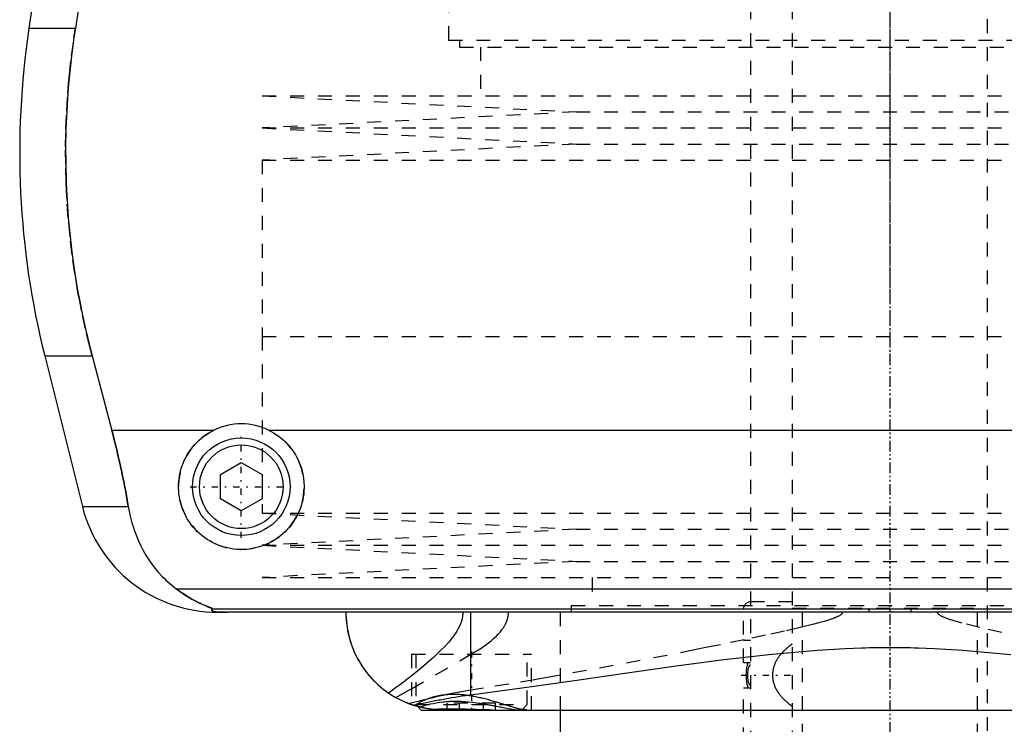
# Model space of a CAD drawing. Extents: x -90 to 90, y -137 to 442.
# Tile 2 of 9: x -62 to 8, y -68 to -18. Entities that reach past the tile are written whole.
import ezdxf

# ---------------------------------------------------------------- set-up
doc = ezdxf.new("R2010")
doc.units = 0
doc.linetypes.add('CENTER', pattern=[1.5, 0.45, -0.5, 0.05, -0.5])
doc.linetypes.add('DASHED', pattern=[2, 1, -1])
for name, color, linetype in [('AM_0', 7, 'CONTINUOUS'), ('AM_3', 7, 'DASHED'), ('AM_7', 7, 'CENTER')]:
    doc.layers.add(name, color=color, linetype=linetype)

msp = doc.modelspace()

# ---------------------------------------------------------------- linework, layer by layer
at = {"layer": 'AM_0', "color": 7, "linetype": 'CONTINUOUS'}
for p, q in [((-60.021, -6.813), (-61.724, -18.159)), ((-57.58, -13.032), (-58.394, -18.159)), ((-61.724, -18.159), (-58.394, -18.159)), ((-60.596, -41.616), (-57.893, -52.426)), ((-60.596, -41.616), (-57.2, -41.616)), ((-57.2, -41.616), (-55.781, -46.968)), ((-48.498, -46.968), (-55.781, -46.968)), ((44.502, -46.968), (-44.502, -46.968)), ((-48, -50.134), (-46.5, -49.268)), ((-46.5, -49.268), (-45, -50.134)), ((-48, -51.866), (-48, -50.134)), ((-45, -50.134), (-45, -51.866)), ((-46.5, -52.732), (-48, -51.866)), ((-45, -51.866), (-46.5, -52.732)), ((-57.893, -52.426), (-54.602, -52.426)), ((-51.173, -58.307), (51.173, -58.307)), ((-48.569, -59.746), (48.569, -59.746)), ((48.192, -60), (-48.192, -60)), ((-30.043, -65.905), (-30.043, -60)), ((-33.848, -66.752), (-33.6, -67)), ((-33.6, -67), (33.6, -67)), ((-23.65, -67), (-23.65, -69))]:
    msp.add_line(p, q, dxfattribs=at)
for points in [[(-58.394, -18.159, 0), (-58.495, -18.825, 0), (-58.674, -20.156, 0), (-58.821, -21.482, 0), (-58.882, -22.142, 0), (-58.935, -22.799, 0), (-59.018, -24.102, 0), (-59.071, -25.384, 0), (-59.094, -26.642, 0), (-59.089, -27.883, 0), (-59.057, -29.149, 0), (-59.03, -29.791, 0), (-58.995, -30.438, 0), (-58.902, -31.746, 0), (-58.777, -33.067, 0), (-58.62, -34.395, 0), (-58.431, -35.726, 0), (-58.21, -37.055, 0), (-58.088, -37.717, 0), (-57.958, -38.376, 0), (-57.676, -39.685, 0), (-57.366, -40.978, 0), (-57.2, -41.616, 0)], [(-55.781, -46.968, 0), (-55.741, -47.12, 0), (-55.662, -47.424, 0), (-55.585, -47.726, 0), (-55.547, -47.877, 0), (-55.51, -48.027, 0), (-55.436, -48.327, 0), (-55.365, -48.626, 0), (-55.296, -48.924, 0), (-55.227, -49.223, 0), (-55.161, -49.525, 0), (-55.128, -49.676, 0), (-55.095, -49.827, 0), (-55.031, -50.131, 0), (-54.968, -50.435, 0), (-54.907, -50.741, 0), (-54.848, -51.047, 0), (-54.79, -51.353, 0), (-54.762, -51.506, 0), (-54.735, -51.66, 0), (-54.68, -51.966, 0), (-54.628, -52.273, 0), (-54.602, -52.426, 0)], [(-44.502, -46.968, 0), (-44.399, -47.021, 0), (-44.198, -47.134, 0), (-44.003, -47.256, 0), (-43.909, -47.321, 0), (-43.817, -47.387, 0), (-43.639, -47.526, 0), (-43.471, -47.672, 0), (-43.312, -47.824, 0), (-43.16, -47.984, 0), (-43.015, -48.153, 0), (-42.945, -48.241, 0), (-42.877, -48.331, 0), (-42.747, -48.518, 0), (-42.625, -48.712, 0), (-42.514, -48.912, 0), (-42.412, -49.119, 0), (-42.321, -49.33, 0), (-42.28, -49.438, 0), (-42.241, -49.546, 0), (-42.173, -49.765, 0), (-42.116, -49.985, 0), (-42.092, -50.096, 0), (-42.07, -50.207, 0), (-42.036, -50.428, 0), (-42.014, -50.648, 0), (-42.007, -50.758, 0), (-42.002, -50.866, 0), (-42.001, -51.081, 0), (-42.01, -51.297, 0), (-42.029, -51.514, 0), (-42.06, -51.733, 0), (-42.101, -51.95, 0), (-42.126, -52.059, 0), (-42.154, -52.167, 0), (-42.217, -52.381, 0), (-42.291, -52.592, 0), (-42.375, -52.799, 0), (-42.469, -53.001, 0), (-42.573, -53.198, 0), (-42.629, -53.294, 0), (-42.686, -53.389, 0), (-42.808, -53.573, 0), (-42.938, -53.749, 0), (-43.074, -53.918, 0), (-43.217, -54.078, 0), (-43.366, -54.229, 0), (-43.443, -54.302, 0), (-43.522, -54.374, 0), (-43.688, -54.513, 0), (-43.863, -54.646, 0), (-44.046, -54.772, 0), (-44.237, -54.889, 0), (-44.435, -54.998, 0), (-44.536, -55.049, 0), (-44.639, -55.097, 0), (-44.849, -55.186, 0), (-45.063, -55.264, 0), (-45.281, -55.332, 0), (-45.502, -55.388, 0), (-45.724, -55.433, 0), (-45.835, -55.451, 0), (-45.947, -55.466, 0), (-46.17, -55.488, 0), (-46.39, -55.499, 0), (-46.5, -55.5, 0), (-46.61, -55.499, 0), (-46.83, -55.488, 0), (-47.053, -55.466, 0), (-47.165, -55.451, 0), (-47.276, -55.433, 0), (-47.498, -55.388, 0), (-47.719, -55.332, 0), (-47.937, -55.264, 0), (-48.151, -55.186, 0), (-48.361, -55.097, 0), (-48.464, -55.049, 0), (-48.565, -54.998, 0), (-48.763, -54.889, 0), (-48.954, -54.772, 0), (-49.137, -54.646, 0), (-49.312, -54.513, 0), (-49.478, -54.374, 0), (-49.557, -54.302, 0), (-49.634, -54.229, 0), (-49.783, -54.078, 0), (-49.926, -53.918, 0), (-50.062, -53.749, 0), (-50.192, -53.573, 0), (-50.314, -53.389, 0), (-50.371, -53.294, 0), (-50.427, -53.198, 0), (-50.531, -53.001, 0), (-50.625, -52.799, 0), (-50.709, -52.592, 0), (-50.783, -52.381, 0), (-50.846, -52.167, 0), (-50.874, -52.059, 0), (-50.899, -51.95, 0), (-50.94, -51.733, 0), (-50.971, -51.514, 0), (-50.99, -51.297, 0), (-50.999, -51.081, 0), (-50.998, -50.866, 0), (-50.993, -50.758, 0), (-50.986, -50.648, 0), (-50.964, -50.428, 0), (-50.93, -50.207, 0), (-50.908, -50.096, 0), (-50.884, -49.985, 0), (-50.827, -49.765, 0), (-50.759, -49.546, 0), (-50.72, -49.438, 0), (-50.679, -49.33, 0), (-50.588, -49.119, 0), (-50.486, -48.912, 0), (-50.375, -48.712, 0), (-50.253, -48.518, 0), (-50.123, -48.331, 0), (-50.055, -48.241, 0), (-49.985, -48.153, 0), (-49.84, -47.984, 0), (-49.688, -47.824, 0), (-49.529, -47.672, 0), (-49.361, -47.526, 0), (-49.183, -47.387, 0), (-49.091, -47.321, 0), (-48.997, -47.256, 0), (-48.802, -47.134, 0), (-48.601, -47.021, 0), (-48.498, -46.968, 0)], [(-54.602, -52.426, 0), (-54.568, -52.624, 0), (-54.487, -53.017, 0), (-54.393, -53.404, 0), (-54.34, -53.595, 0), (-54.284, -53.785, 0), (-54.161, -54.159, 0), (-54.024, -54.526, 0), (-53.873, -54.885, 0), (-53.708, -55.236, 0), (-53.529, -55.579, 0), (-53.435, -55.747, 0), (-53.337, -55.912, 0), (-53.131, -56.236, 0), (-52.912, -56.55, 0), (-52.68, -56.852, 0), (-52.435, -57.144, 0), (-52.177, -57.424, 0), (-52.043, -57.559, 0), (-51.906, -57.692, 0), (-51.622, -57.947, 0), (-51.326, -58.19, 0), (-51.173, -58.307, 0)], [(-51.173, -58.307, 0), (-51.062, -58.391, 0), (-50.845, -58.549, 0), (-50.632, -58.694, 0), (-50.529, -58.762, 0), (-50.427, -58.828, 0), (-50.228, -58.949, 0), (-50.037, -59.06, 0), (-49.854, -59.159, 0), (-49.681, -59.249, 0), (-49.517, -59.329, 0), (-49.439, -59.366, 0), (-49.364, -59.401, 0), (-49.221, -59.464, 0), (-49.09, -59.52, 0), (-48.964, -59.571, 0), (-48.894, -59.599, 0), (-48.875, -59.606, 0), (-48.856, -59.614, 0), (-48.847, -59.618, 0), (-48.838, -59.621, 0), (-48.82, -59.628, 0), (-48.802, -59.635, 0), (-48.785, -59.642, 0), (-48.768, -59.649, 0), (-48.751, -59.655, 0), (-48.743, -59.658, 0), (-48.735, -59.662, 0), (-48.719, -59.668, 0), (-48.704, -59.674, 0), (-48.697, -59.677, 0), (-48.69, -59.68, 0), (-48.676, -59.685, 0), (-48.662, -59.691, 0), (-48.656, -59.693, 0), (-48.65, -59.696, 0), (-48.638, -59.701, 0), (-48.627, -59.706, 0), (-48.616, -59.711, 0), (-48.607, -59.715, 0), (-48.598, -59.719, 0), (-48.594, -59.721, 0), (-48.59, -59.723, 0), (-48.584, -59.727, 0), (-48.578, -59.73, 0), (-48.574, -59.733, 0), (-48.57, -59.736, 0), (-48.568, -59.739, 0), (-48.567, -59.74, 0), (-48.567, -59.741, 0), (-48.567, -59.743, 0), (-48.568, -59.745, 0), (-48.569, -59.746, 0)], [(-48.569, -59.746, 0), (-48.581, -59.754, 0), (-48.601, -59.769, 0), (-48.617, -59.784, 0), (-48.623, -59.792, 0), (-48.628, -59.799, 0), (-48.633, -59.815, 0), (-48.633, -59.83, 0), (-48.627, -59.844, 0), (-48.615, -59.859, 0), (-48.597, -59.874, 0), (-48.585, -59.881, 0), (-48.571, -59.888, 0), (-48.536, -59.903, 0), (-48.489, -59.918, 0), (-48.428, -59.933, 0), (-48.351, -59.948, 0), (-48.298, -59.957, 0), (-48.282, -59.959, 0), (-48.265, -59.961, 0), (-48.257, -59.963, 0), (-48.248, -59.964, 0), (-48.229, -59.966, 0), (-48.209, -59.968, 0), (-48.198, -59.97, 0), (-48.187, -59.971, 0), (-48.164, -59.973, 0), (-48.14, -59.975, 0), (-48.128, -59.977, 0), (-48.115, -59.978, 0), (-48.088, -59.98, 0), (-48.06, -59.982, 0), (-48.03, -59.984, 0), (-47.999, -59.987, 0), (-47.967, -59.989, 0), (-47.95, -59.989, 0), (-47.933, -59.99, 0), (-47.911, -59.991, 0), (-47.904, -59.992, 0), (-47.898, -59.992, 0), (-47.894, -59.992, 0), (-47.891, -59.992, 0), (-47.884, -59.993, 0), (-47.877, -59.993, 0), (-47.87, -59.993, 0), (-47.863, -59.994, 0), (-47.856, -59.994, 0), (-47.852, -59.994, 0), (-47.849, -59.994, 0), (-47.842, -59.994, 0), (-47.834, -59.995, 0), (-47.827, -59.995, 0), (-47.82, -59.995, 0), (-47.812, -59.995, 0), (-47.809, -59.996, 0), (-47.805, -59.996, 0), (-47.798, -59.996, 0), (-47.791, -59.996, 0), (-47.783, -59.996, 0), (-47.775, -59.997, 0), (-47.767, -59.997, 0), (-47.763, -59.997, 0), (-47.759, -59.997, 0), (-47.751, -59.997, 0), (-47.743, -59.997, 0), (-47.734, -59.998, 0), (-47.726, -59.998, 0), (-47.717, -59.998, 0), (-47.713, -59.998, 0), (-47.708, -59.998, 0), (-47.7, -59.998, 0), (-47.691, -59.999, 0), (-47.687, -59.999, 0), (-47.682, -59.999, 0), (-47.674, -59.999, 0), (-47.665, -59.999, 0), (-47.661, -59.999, 0), (-47.657, -59.999, 0), (-47.648, -59.999, 0), (-47.64, -59.999, 0), (-47.631, -59.999, 0), (-47.622, -60, 0), (-47.612, -60, 0), (-47.608, -60, 0), (-47.603, -60, 0), (-47.594, -60, 0), (-47.584, -60, 0), (-47.575, -60, 0), (-47.565, -60, 0), (-47.556, -60, 0), (-47.551, -60, 0), (-47.546, -60, 0), (-47.537, -60, 0), (-47.528, -60, 0), (-47.523, -60, 0)], [(-39, -60, 0), (-38.997, -60.213, 0), (-38.97, -60.644, 0), (-38.916, -61.08, 0), (-38.878, -61.299, 0), (-38.833, -61.519, 0), (-38.721, -61.958, 0), (-38.578, -62.395, 0), (-38.404, -62.827, 0), (-38.199, -63.252, 0), (-37.962, -63.667, 0), (-37.833, -63.87, 0), (-37.695, -64.07, 0), (-37.397, -64.458, 0), (-37.068, -64.828, 0), (-36.71, -65.178, 0), (-36.323, -65.506, 0), (-35.907, -65.808, 0), (-35.689, -65.949, 0), (-35.464, -66.083, 0), (-34.994, -66.328, 0), (-34.475, -66.548, 0), (-34.197, -66.646, 0)], [(-39, -60, 0), (-38.998, -60.184, 0), (-38.978, -60.555, 0), (-38.938, -60.931, 0), (-38.91, -61.121, 0), (-38.876, -61.31, 0), (-38.793, -61.69, 0), (-38.687, -62.069, 0), (-38.559, -62.447, 0), (-38.407, -62.82, 0), (-38.232, -63.188, 0), (-38.136, -63.369, 0), (-38.034, -63.549, 0), (-37.812, -63.901, 0), (-37.568, -64.243, 0), (-37.3, -64.573, 0), (-37.01, -64.889, 0), (-36.698, -65.19, 0), (-36.533, -65.334, 0), (-36.363, -65.474, 0), (-36.008, -65.739, 0), (-35.633, -65.984, 0), (-35.437, -66.098, 0)], [(-30.043, -65.905, 0), (-28.496, -65.704, 0), (-25.344, -65.272, 0), (-22.121, -64.813, 0), (-20.484, -64.576, 0), (-18.832, -64.338, 0), (-15.492, -63.865, 0), (-12.109, -63.414, 0), (-8.688, -63.016, 0), (-5.229, -62.707, 0), (-3.204, -62.587, 0), (-2.626, -62.563, 0), (-2.048, -62.543, 0), (-1.758, -62.535, 0), (-1.469, -62.528, 0), (-0.889, -62.518, 0), (-0.309, -62.513, 0), (-0.018, -62.513, 0), (0.273, -62.513, 0), (0.856, -62.518, 0), (1.439, -62.528, 0), (1.73, -62.535, 0), (2.021, -62.543, 0), (2.602, -62.562, 0), (3.183, -62.586, 0), (5.211, -62.706, 0), (8.674, -63.014, 0)], [(-34.3, -66.612, 0), (-34.493, -66.541, 0), (-34.876, -66.382, 0), (-35.252, -66.199, 0), (-35.437, -66.098, 0)], [(-34.197, -66.646, 0), (-34.096, -66.626, 0), (-33.892, -66.585, 0), (-33.684, -66.543, 0), (-33.578, -66.522, 0), (-33.472, -66.5, 0), (-33.256, -66.457, 0), (-33.037, -66.413, 0), (-32.815, -66.369, 0), (-32.59, -66.325, 0), (-32.361, -66.281, 0), (-32.246, -66.259, 0), (-32.13, -66.237, 0), (-31.895, -66.194, 0), (-31.658, -66.152, 0), (-31.417, -66.11, 0), (-31.173, -66.07, 0), (-30.927, -66.03, 0), (-30.803, -66.011, 0), (-30.678, -65.992, 0), (-30.426, -65.956, 0), (-30.171, -65.922, 0), (-30.043, -65.905, 0)], [(-33.85, -66.751, 0), (-33.875, -66.744, 0), (-33.922, -66.731, 0), (-33.966, -66.718, 0), (-33.987, -66.712, 0), (-34.008, -66.706, 0), (-34.047, -66.694, 0), (-34.083, -66.683, 0), (-34.117, -66.672, 0), (-34.148, -66.662, 0), (-34.176, -66.653, 0), (-34.189, -66.649, 0), (-34.201, -66.645, 0), (-34.223, -66.638, 0), (-34.242, -66.631, 0), (-34.259, -66.625, 0), (-34.273, -66.621, 0), (-34.284, -66.617, 0), (-34.288, -66.616, 0), (-34.292, -66.614, 0), (-34.297, -66.612, 0), (-34.3, -66.611, 0), (-34.3, -66.611, 0)], [(-32.376, -66.99, 0), (-32.427, -66.987, 0), (-32.53, -66.98, 0), (-32.632, -66.971, 0), (-32.683, -66.967, 0), (-32.734, -66.961, 0), (-32.836, -66.95, 0), (-32.938, -66.937, 0), (-33.04, -66.922, 0), (-33.141, -66.906, 0), (-33.243, -66.889, 0), (-33.294, -66.879, 0), (-33.344, -66.87, 0), (-33.445, -66.849, 0), (-33.546, -66.827, 0), (-33.647, -66.803, 0), (-33.748, -66.778, 0), (-33.848, -66.752, 0), (-33.898, -66.738, 0), (-33.948, -66.724, 0), (-34.048, -66.694, 0), (-34.147, -66.663, 0), (-34.197, -66.646, 0)], [(-33.848, -66.752, 0), (-33.906, -66.736, 0), (-34.021, -66.702, 0), (-34.135, -66.666, 0), (-34.192, -66.648, 0)], [(-32.376, -66.99, 0), (-32.302, -66.989, 0), (-32.151, -66.987, 0), (-31.996, -66.985, 0), (-31.917, -66.984, 0), (-31.838, -66.984, 0), (-31.677, -66.983, 0), (-31.513, -66.982, 0), (-31.347, -66.982, 0), (-31.178, -66.983, 0), (-31.008, -66.984, 0), (-30.922, -66.985, 0), (-30.835, -66.985, 0), (-30.661, -66.987, 0), (-30.486, -66.989, 0), (-30.31, -66.991, 0), (-30.134, -66.994, 0), (-29.957, -66.996, 0), (-29.869, -66.997, 0), (-29.781, -66.998, 0), (-29.605, -66.999, 0), (-29.43, -67, 0), (-29.343, -67, 0)]]:
    msp.add_polyline3d(points, dxfattribs=at)
for radius in [3.5, 3]:
    msp.add_circle((-46.5, -51), radius, dxfattribs=at)
for centre, radius, start, end in [((-2.388, -27.062), 60, 171.46703, 194.03784), ((-46.5, -51), 4.5, 63.63717, 116.36283), ((-48.192, -50), 10, 194.03784, 270)]:
    msp.add_arc(centre, radius, start, end, dxfattribs=at)
at = {"layer": 'AM_3', "color": 6, "linetype": 'DASHED'}
for p, q in [((-7, 415.5), (-7, -110.5)), ((7, -110.5), (7, 415.5)), ((-10, 403.5), (-10, -70.5)), ((-31.65, -10), (-31.65, -19)), ((-31.65, -19), (31.65, -19)), ((-30.85, -19), (-30.85, -19.5)), ((-30.85, -19.5), (30.85, -19.5)), ((-29.35, -19.5), (-29.35, -23)), ((-45, -23), (-22.5, -24.15)), ((-45, -23), (45, -23)), ((-22.5, -24.15), (-45, -25.3)), ((-22.5, -24.15), (22.5, -24.15)), ((-45, -25.3), (-22.5, -26.45)), ((-45, -25.3), (45, -25.3)), ((-22.5, -26.45), (-45, -27.6)), ((-22.5, -26.45), (22.5, -26.45)), ((-45, -27.6), (-45, -40.25)), ((-45, -27.6), (45, -27.6)), ((-45, -40.25), (45, -40.25)), ((-45, -40.25), (-45, -52.9)), ((-45, -40.25), (0, -40.25)), ((-45, -52.9), (-22.5, -54.05)), ((-45, -52.9), (45, -52.9)), ((-22.5, -54.05), (-45, -55.2)), ((-22.5, -54.05), (22.5, -54.05)), ((-45, -55.2), (-22.5, -56.35)), ((-45, -55.2), (45, -55.2)), ((-22.5, -56.35), (-45, -57.5)), ((-22.5, -56.35), (22.5, -56.35)), ((-45, -57.5), (45, -57.5)), ((-21.35, -57.5), (-21.35, -59.5)), ((-7, -59.25), (-10, -59.25)), ((-22.85, -59.5), (-22.85, -60)), ((-22.85, -59.5), (22.85, -59.5)), ((-10.5, -63.6), (-10.5, -59.75)), ((-7, -59.7), (7, -59.7)), ((-1.511, -59.7), (-1.511, -60)), ((1.511, -60), (1.511, -59.7)), ((-30.043, -65.574), (-30.043, -60)), ((-23.65, -60), (-23.65, -67)), ((-6.284, -60), (-6.284, -69)), ((6.284, -69), (6.284, -60)), ((-10.5, -62), (-10, -62)), ((-34.301, -65.478), (-30.043, -63.007)), ((-34.3, -63), (-34.3, -66.611)), ((-34.3, -63), (-25.7, -63)), ((-34, -63), (-34, -66.6)), ((-26, -66.6), (-26, -63)), ((-25.7, -67), (-25.7, -63)), ((-10.5, -63.6), (-10, -63.6)), ((-10.5, -69.25), (-10.5, -65.4)), ((-10.5, -65.4), (-10, -65.4)), ((-34.192, -66.648), (-34.3, -66.612)), ((-34, -66.6), (-33.848, -66.752)), ((-34, -66.6), (-26, -66.6)), ((-33.722, -66.785), (-33.848, -66.752)), ((-31.732, -67), (-31.732, -66.5)), ((-28.268, -66.5), (-31.732, -66.5)), ((-30.866, -67), (-30.866, -66.5)), ((-29.134, -67), (-29.134, -66.5)), ((-28.268, -67), (-28.268, -66.5)), ((-26.4, -67), (-26, -66.6))]:
    msp.add_line(p, q, dxfattribs=at)
for points in [[(-57.2, -41.616, 0), (-57.366, -40.978, 0), (-57.676, -39.685, 0), (-57.958, -38.376, 0), (-58.088, -37.717, 0), (-58.21, -37.055, 0), (-58.431, -35.726, 0), (-58.62, -34.395, 0), (-58.777, -33.067, 0), (-58.902, -31.746, 0), (-58.995, -30.438, 0), (-59.03, -29.791, 0), (-59.057, -29.149, 0), (-59.089, -27.883, 0), (-59.094, -26.642, 0), (-59.071, -25.384, 0), (-59.018, -24.102, 0), (-58.935, -22.799, 0), (-58.882, -22.142, 0), (-58.821, -21.482, 0), (-58.674, -20.156, 0), (-58.495, -18.825, 0), (-58.394, -18.159, 0)], [(-54.602, -52.426, 0), (-54.628, -52.273, 0), (-54.68, -51.966, 0), (-54.735, -51.66, 0), (-54.762, -51.506, 0), (-54.79, -51.353, 0), (-54.848, -51.047, 0), (-54.907, -50.741, 0), (-54.968, -50.435, 0), (-55.031, -50.131, 0), (-55.095, -49.827, 0), (-55.128, -49.676, 0), (-55.161, -49.525, 0), (-55.227, -49.223, 0), (-55.296, -48.924, 0), (-55.365, -48.626, 0), (-55.436, -48.327, 0), (-55.51, -48.027, 0), (-55.547, -47.877, 0), (-55.585, -47.726, 0), (-55.662, -47.424, 0), (-55.741, -47.12, 0), (-55.781, -46.968, 0)], [(-48.569, -59.746, 0), (-48.568, -59.745, 0), (-48.567, -59.743, 0), (-48.567, -59.741, 0), (-48.567, -59.74, 0), (-48.568, -59.739, 0), (-48.57, -59.736, 0), (-48.574, -59.733, 0), (-48.578, -59.73, 0), (-48.584, -59.727, 0), (-48.591, -59.723, 0), (-48.594, -59.721, 0), (-48.598, -59.719, 0), (-48.607, -59.715, 0), (-48.617, -59.71, 0), (-48.627, -59.706, 0), (-48.638, -59.701, 0), (-48.65, -59.696, 0), (-48.657, -59.693, 0), (-48.663, -59.69, 0), (-48.677, -59.685, 0), (-48.691, -59.679, 0), (-48.698, -59.676, 0), (-48.705, -59.673, 0), (-48.72, -59.667, 0), (-48.736, -59.661, 0), (-48.744, -59.658, 0), (-48.752, -59.655, 0), (-48.769, -59.648, 0), (-48.786, -59.641, 0), (-48.804, -59.634, 0), (-48.822, -59.627, 0), (-48.841, -59.62, 0), (-48.85, -59.616, 0), (-48.86, -59.613, 0), (-48.879, -59.605, 0), (-48.899, -59.597, 0), (-48.97, -59.569, 0), (-49.095, -59.517, 0), (-49.231, -59.459, 0), (-49.381, -59.393, 0), (-49.46, -59.356, 0), (-49.542, -59.317, 0), (-49.715, -59.232, 0), (-49.897, -59.136, 0), (-50.088, -59.03, 0), (-50.285, -58.915, 0), (-50.482, -58.793, 0), (-50.581, -58.728, 0), (-50.68, -58.663, 0), (-50.878, -58.525, 0), (-51.075, -58.381, 0), (-51.173, -58.307, 0)], [(-30.621, -60, 0), (-30.621, -60.038, 0), (-30.624, -60.113, 0), (-30.629, -60.187, 0), (-30.633, -60.225, 0), (-30.638, -60.262, 0), (-30.648, -60.335, 0), (-30.662, -60.409, 0), (-30.678, -60.482, 0), (-30.696, -60.554, 0), (-30.717, -60.626, 0), (-30.728, -60.661, 0), (-30.74, -60.697, 0), (-30.765, -60.767, 0), (-30.791, -60.836, 0), (-30.82, -60.904, 0), (-30.849, -60.971, 0), (-30.881, -61.037, 0), (-30.897, -61.07, 0), (-30.914, -61.103, 0), (-30.948, -61.167, 0), (-30.983, -61.23, 0), (-31.001, -61.262, 0), (-31.019, -61.293, 0), (-31.056, -61.354, 0), (-31.094, -61.415, 0), (-31.113, -61.445, 0), (-31.133, -61.476, 0), (-31.173, -61.536, 0), (-31.214, -61.595, 0), (-31.256, -61.654, 0), (-31.299, -61.713, 0), (-31.342, -61.771, 0), (-31.364, -61.799, 0), (-31.386, -61.828, 0), (-31.431, -61.884, 0), (-31.476, -61.94, 0), (-31.635, -62.131, 0), (-31.913, -62.439, 0), (-32.21, -62.744, 0), (-32.53, -63.053, 0), (-32.697, -63.208, 0), (-32.869, -63.364, 0), (-33.225, -63.677, 0), (-33.592, -63.988, 0), (-33.969, -64.297, 0), (-34.347, -64.599, 0), (-34.719, -64.887, 0), (-34.902, -65.026, 0), (-35.083, -65.162, 0), (-35.436, -65.422, 0), (-35.778, -65.666, 0), (-35.945, -65.783, 0)], [(-3.414, -60, 0), (-3.414, -60.001, 0), (-3.414, -60.003, 0), (-3.414, -60.005, 0), (-3.414, -60.006, 0), (-3.414, -60.007, 0), (-3.414, -60.009, 0), (-3.415, -60.011, 0), (-3.415, -60.013, 0), (-3.415, -60.015, 0), (-3.415, -60.017, 0), (-3.415, -60.018, 0), (-3.415, -60.019, 0), (-3.416, -60.021, 0), (-3.416, -60.023, 0), (-3.416, -60.025, 0), (-3.417, -60.027, 0), (-3.417, -60.029, 0), (-3.417, -60.03, 0), (-3.418, -60.031, 0), (-3.418, -60.033, 0), (-3.419, -60.035, 0), (-3.419, -60.036, 0), (-3.419, -60.037, 0), (-3.42, -60.039, 0), (-3.42, -60.041, 0), (-3.421, -60.042, 0), (-3.421, -60.043, 0), (-3.421, -60.045, 0), (-3.422, -60.047, 0), (-3.423, -60.049, 0), (-3.423, -60.051, 0), (-3.424, -60.052, 0), (-3.425, -60.053, 0), (-3.425, -60.054, 0), (-3.426, -60.056, 0), (-3.426, -60.058, 0), (-3.429, -60.065, 0), (-3.435, -60.076, 0), (-3.441, -60.086, 0), (-3.448, -60.097, 0), (-3.452, -60.102, 0), (-3.455, -60.107, 0), (-3.463, -60.116, 0), (-3.471, -60.126, 0), (-3.479, -60.135, 0), (-3.488, -60.144, 0), (-3.498, -60.152, 0), (-3.502, -60.157, 0), (-3.507, -60.161, 0), (-3.517, -60.169, 0), (-3.526, -60.177, 0), (-3.531, -60.181, 0), (-3.536, -60.185, 0), (-3.546, -60.193, 0), (-3.557, -60.2, 0), (-3.562, -60.204, 0), (-3.567, -60.207, 0), (-3.577, -60.214, 0), (-3.587, -60.221, 0), (-3.625, -60.245, 0), (-3.697, -60.285, 0), (-3.774, -60.323, 0), (-3.855, -60.359, 0), (-3.938, -60.394, 0), (-3.982, -60.411, 0), (-4.028, -60.429, 0), (-4.124, -60.464, 0), (-4.226, -60.5, 0), (-4.63, -60.628, 0), (-5.027, -60.74, 0), (-5.465, -60.856, 0), (-6.436, -61.094, 0), (-7.57, -61.353, 0), (-8.913, -61.646, 0), (-10.448, -61.97, 0), (-12.157, -62.322, 0), (-13.072, -62.507, 0), (-14.024, -62.698, 0), (-15.976, -63.082, 0), (-17.915, -63.457, 0), (-19.838, -63.82, 0), (-21.744, -64.171, 0), (-23.629, -64.509, 0), (-24.564, -64.673, 0), (-25.492, -64.834, 0), (-27.332, -65.142, 0), (-29.146, -65.435, 0), (-30.043, -65.574, 0)], [(-30.043, -63.007, 0), (-29.947, -62.953, 0), (-29.754, -62.84, 0), (-29.557, -62.72, 0), (-29.459, -62.658, 0), (-29.36, -62.595, 0), (-29.163, -62.464, 0), (-28.969, -62.327, 0), (-28.777, -62.184, 0), (-28.592, -62.036, 0), (-28.413, -61.882, 0), (-28.326, -61.804, 0), (-28.242, -61.724, 0), (-28.081, -61.56, 0), (-27.929, -61.388, 0), (-27.844, -61.282, 0), (-27.821, -61.251, 0), (-27.797, -61.219, 0), (-27.786, -61.203, 0), (-27.775, -61.188, 0), (-27.752, -61.155, 0), (-27.73, -61.123, 0), (-27.708, -61.091, 0), (-27.687, -61.058, 0), (-27.666, -61.024, 0), (-27.656, -61.008, 0), (-27.646, -60.991, 0), (-27.626, -60.957, 0), (-27.607, -60.923, 0), (-27.588, -60.888, 0), (-27.57, -60.854, 0), (-27.552, -60.819, 0), (-27.544, -60.801, 0), (-27.535, -60.783, 0), (-27.519, -60.748, 0), (-27.503, -60.712, 0), (-27.495, -60.694, 0), (-27.488, -60.675, 0), (-27.473, -60.639, 0), (-27.459, -60.602, 0), (-27.453, -60.583, 0), (-27.446, -60.565, 0), (-27.434, -60.527, 0), (-27.422, -60.49, 0), (-27.412, -60.451, 0), (-27.402, -60.413, 0), (-27.392, -60.374, 0), (-27.388, -60.355, 0), (-27.384, -60.335, 0), (-27.377, -60.296, 0), (-27.37, -60.257, 0), (-27.365, -60.218, 0), (-27.36, -60.179, 0), (-27.356, -60.139, 0), (-27.355, -60.119, 0), (-27.353, -60.1, 0), (-27.351, -60.06, 0), (-27.35, -60.02, 0), (-27.35, -60, 0)], [(9.806, -61.836, 0), (8.013, -61.451, 0), (6.447, -61.096, 0), (5.172, -60.779, 0), (4.665, -60.638, 0), (4.591, -60.616, 0), (4.451, -60.573, 0), (4.322, -60.532, 0), (4.261, -60.512, 0), (4.203, -60.492, 0), (4.093, -60.453, 0), (3.994, -60.416, 0), (3.904, -60.38, 0), (3.822, -60.345, 0), (3.749, -60.311, 0), (3.716, -60.294, 0), (3.684, -60.278, 0), (3.627, -60.246, 0), (3.577, -60.214, 0), (3.551, -60.196, 0), (3.544, -60.191, 0), (3.537, -60.185, 0), (3.533, -60.183, 0), (3.53, -60.18, 0), (3.524, -60.175, 0), (3.517, -60.17, 0), (3.511, -60.165, 0), (3.505, -60.16, 0), (3.5, -60.154, 0), (3.497, -60.152, 0), (3.494, -60.149, 0), (3.489, -60.144, 0), (3.484, -60.139, 0), (3.479, -60.134, 0), (3.474, -60.129, 0), (3.469, -60.124, 0), (3.467, -60.121, 0), (3.465, -60.119, 0), (3.461, -60.114, 0), (3.457, -60.109, 0), (3.455, -60.106, 0), (3.453, -60.104, 0), (3.449, -60.098, 0), (3.445, -60.093, 0), (3.444, -60.09, 0), (3.442, -60.088, 0), (3.438, -60.082, 0), (3.435, -60.076, 0), (3.432, -60.071, 0), (3.429, -60.065, 0), (3.427, -60.059, 0), (3.426, -60.056, 0), (3.424, -60.053, 0), (3.422, -60.047, 0), (3.42, -60.041, 0), (3.419, -60.035, 0), (3.417, -60.029, 0), (3.416, -60.022, 0), (3.415, -60.019, 0), (3.415, -60.016, 0), (3.414, -60.01, 0), (3.414, -60.003, 0), (3.414, -60, 0)], [(-7, -62.285, 0), (-7.127, -62.372, 0), (-7.271, -62.479, 0), (-7.312, -62.511, 0), (-7.352, -62.543, 0), (-7.371, -62.559, 0), (-7.391, -62.576, 0), (-7.43, -62.608, 0), (-7.468, -62.642, 0), (-7.506, -62.676, 0), (-7.543, -62.71, 0), (-7.58, -62.744, 0), (-7.598, -62.762, 0), (-7.616, -62.779, 0), (-7.652, -62.815, 0), (-7.687, -62.85, 0), (-7.704, -62.868, 0), (-7.721, -62.887, 0), (-7.755, -62.923, 0), (-7.788, -62.96, 0), (-7.804, -62.979, 0), (-7.82, -62.998, 0), (-7.852, -63.035, 0), (-7.883, -63.073, 0), (-7.913, -63.112, 0), (-7.943, -63.151, 0), (-7.971, -63.19, 0), (-7.985, -63.21, 0), (-7.999, -63.229, 0), (-8.027, -63.269, 0), (-8.053, -63.31, 0), (-8.08, -63.353, 0), (-8.106, -63.396, 0), (-8.131, -63.439, 0), (-8.144, -63.462, 0), (-8.156, -63.484, 0), (-8.18, -63.53, 0), (-8.203, -63.576, 0), (-8.225, -63.623, 0), (-8.246, -63.671, 0), (-8.266, -63.719, 0), (-8.276, -63.744, 0), (-8.285, -63.768, 0), (-8.303, -63.818, 0), (-8.32, -63.867, 0), (-8.335, -63.918, 0), (-8.35, -63.968, 0), (-8.363, -64.019, 0), (-8.369, -64.044, 0), (-8.374, -64.07, 0), (-8.385, -64.121, 0), (-8.394, -64.172, 0), (-8.402, -64.223, 0), (-8.408, -64.274, 0), (-8.413, -64.325, 0), (-8.415, -64.35, 0), (-8.417, -64.375, 0), (-8.42, -64.426, 0), (-8.421, -64.475, 0), (-8.421, -64.5, 0), (-8.421, -64.525, 0), (-8.42, -64.574, 0), (-8.417, -64.625, 0), (-8.415, -64.65, 0), (-8.413, -64.675, 0), (-8.408, -64.726, 0), (-8.402, -64.777, 0), (-8.394, -64.828, 0), (-8.385, -64.879, 0), (-8.374, -64.93, 0), (-8.369, -64.956, 0), (-8.363, -64.981, 0), (-8.35, -65.032, 0), (-8.335, -65.082, 0), (-8.32, -65.133, 0), (-8.303, -65.182, 0), (-8.285, -65.232, 0), (-8.276, -65.256, 0), (-8.266, -65.281, 0), (-8.246, -65.329, 0), (-8.225, -65.377, 0), (-8.203, -65.424, 0), (-8.18, -65.47, 0), (-8.156, -65.516, 0), (-8.144, -65.538, 0), (-8.131, -65.561, 0), (-8.106, -65.604, 0), (-8.08, -65.647, 0), (-8.053, -65.69, 0), (-8.027, -65.731, 0), (-7.999, -65.771, 0), (-7.985, -65.79, 0), (-7.971, -65.81, 0), (-7.943, -65.849, 0), (-7.913, -65.888, 0), (-7.883, -65.927, 0), (-7.852, -65.965, 0), (-7.82, -66.002, 0), (-7.804, -66.021, 0), (-7.788, -66.04, 0), (-7.755, -66.077, 0), (-7.721, -66.113, 0), (-7.704, -66.132, 0), (-7.687, -66.15, 0), (-7.652, -66.185, 0), (-7.616, -66.221, 0), (-7.598, -66.238, 0), (-7.58, -66.256, 0), (-7.543, -66.29, 0), (-7.506, -66.324, 0), (-7.468, -66.358, 0), (-7.43, -66.392, 0), (-7.391, -66.424, 0), (-7.371, -66.441, 0), (-7.352, -66.457, 0), (-7.312, -66.489, 0), (-7.271, -66.521, 0), (-7.127, -66.628, 0), (-7, -66.715, 0)], [(-10.147, -65.4, 0), (-10.151, -65.392, 0), (-10.159, -65.377, 0), (-10.166, -65.361, 0), (-10.17, -65.353, 0), (-10.174, -65.345, 0), (-10.18, -65.329, 0), (-10.187, -65.313, 0), (-10.193, -65.298, 0), (-10.198, -65.283, 0), (-10.203, -65.267, 0), (-10.206, -65.26, 0), (-10.208, -65.252, 0), (-10.213, -65.236, 0), (-10.218, -65.22, 0), (-10.233, -65.164, 0), (-10.244, -65.115, 0), (-10.254, -65.064, 0), (-10.27, -64.961, 0), (-10.283, -64.857, 0), (-10.292, -64.752, 0), (-10.297, -64.649, 0), (-10.3, -64.549, 0), (-10.3, -64.5, 0), (-10.3, -64.451, 0), (-10.297, -64.351, 0), (-10.292, -64.248, 0), (-10.283, -64.143, 0), (-10.27, -64.039, 0), (-10.254, -63.936, 0), (-10.244, -63.885, 0), (-10.233, -63.836, 0), (-10.218, -63.78, 0), (-10.213, -63.764, 0), (-10.208, -63.748, 0), (-10.206, -63.74, 0), (-10.203, -63.733, 0), (-10.198, -63.717, 0), (-10.193, -63.702, 0), (-10.187, -63.687, 0), (-10.18, -63.671, 0), (-10.174, -63.655, 0), (-10.17, -63.647, 0), (-10.166, -63.639, 0), (-10.159, -63.623, 0), (-10.151, -63.608, 0), (-10.147, -63.6, 0)], [(-10, -63.777, 0), (-10.001, -63.777, 0), (-10.004, -63.777, 0), (-10.006, -63.777, 0), (-10.007, -63.778, 0), (-10.008, -63.778, 0), (-10.011, -63.778, 0), (-10.013, -63.778, 0), (-10.016, -63.779, 0), (-10.018, -63.78, 0), (-10.02, -63.78, 0), (-10.022, -63.781, 0), (-10.023, -63.781, 0), (-10.025, -63.782, 0), (-10.028, -63.783, 0), (-10.03, -63.784, 0), (-10.032, -63.785, 0), (-10.034, -63.786, 0), (-10.035, -63.786, 0), (-10.036, -63.787, 0), (-10.038, -63.788, 0), (-10.04, -63.789, 0), (-10.041, -63.79, 0), (-10.042, -63.79, 0), (-10.044, -63.792, 0), (-10.046, -63.793, 0), (-10.047, -63.794, 0), (-10.048, -63.794, 0), (-10.05, -63.796, 0), (-10.052, -63.797, 0), (-10.054, -63.799, 0), (-10.056, -63.801, 0), (-10.058, -63.802, 0), (-10.059, -63.803, 0), (-10.06, -63.804, 0), (-10.062, -63.806, 0), (-10.064, -63.807, 0), (-10.065, -63.809, 0), (-10.067, -63.811, 0), (-10.069, -63.813, 0), (-10.07, -63.814, 0), (-10.071, -63.814, 0), (-10.072, -63.816, 0), (-10.074, -63.818, 0), (-10.079, -63.825, 0), (-10.088, -63.836, 0), (-10.096, -63.848, 0), (-10.1, -63.854, 0), (-10.104, -63.861, 0), (-10.111, -63.874, 0), (-10.118, -63.887, 0), (-10.124, -63.901, 0), (-10.13, -63.915, 0), (-10.135, -63.928, 0), (-10.138, -63.935, 0), (-10.14, -63.941, 0), (-10.145, -63.955, 0), (-10.149, -63.968, 0), (-10.152, -63.975, 0), (-10.154, -63.981, 0), (-10.158, -63.995, 0), (-10.162, -64.009, 0), (-10.164, -64.016, 0), (-10.165, -64.023, 0), (-10.169, -64.037, 0), (-10.172, -64.051, 0), (-10.183, -64.102, 0), (-10.198, -64.191, 0), (-10.208, -64.281, 0), (-10.215, -64.37, 0), (-10.218, -64.458, 0), (-10.218, -64.5, 0), (-10.218, -64.542, 0), (-10.215, -64.63, 0), (-10.208, -64.719, 0), (-10.198, -64.809, 0), (-10.183, -64.898, 0), (-10.172, -64.949, 0), (-10.169, -64.963, 0), (-10.165, -64.977, 0), (-10.164, -64.984, 0), (-10.162, -64.991, 0), (-10.158, -65.005, 0), (-10.154, -65.019, 0), (-10.152, -65.025, 0), (-10.149, -65.032, 0), (-10.145, -65.045, 0), (-10.14, -65.059, 0), (-10.138, -65.065, 0), (-10.135, -65.072, 0), (-10.13, -65.085, 0), (-10.124, -65.099, 0), (-10.118, -65.113, 0), (-10.111, -65.126, 0), (-10.104, -65.139, 0), (-10.1, -65.146, 0), (-10.096, -65.152, 0), (-10.088, -65.164, 0), (-10.079, -65.175, 0), (-10.074, -65.182, 0), (-10.072, -65.184, 0), (-10.071, -65.186, 0), (-10.07, -65.186, 0), (-10.069, -65.187, 0), (-10.067, -65.189, 0), (-10.065, -65.191, 0), (-10.064, -65.193, 0), (-10.062, -65.194, 0), (-10.06, -65.196, 0), (-10.059, -65.197, 0), (-10.058, -65.198, 0), (-10.056, -65.199, 0), (-10.054, -65.201, 0), (-10.052, -65.203, 0), (-10.05, -65.204, 0), (-10.048, -65.206, 0), (-10.047, -65.206, 0), (-10.046, -65.207, 0), (-10.044, -65.208, 0), (-10.042, -65.21, 0), (-10.041, -65.21, 0), (-10.04, -65.211, 0), (-10.038, -65.212, 0), (-10.036, -65.213, 0), (-10.035, -65.214, 0), (-10.034, -65.214, 0), (-10.032, -65.215, 0), (-10.03, -65.216, 0), (-10.028, -65.217, 0), (-10.025, -65.218, 0), (-10.023, -65.219, 0), (-10.022, -65.219, 0), (-10.02, -65.22, 0), (-10.018, -65.22, 0), (-10.016, -65.221, 0), (-10.013, -65.222, 0), (-10.011, -65.222, 0), (-10.008, -65.222, 0), (-10.007, -65.222, 0), (-10.006, -65.223, 0), (-10.004, -65.223, 0), (-10.001, -65.223, 0), (-10, -65.223, 0)], [(-35.437, -66.098, 0), (-35.256, -66.003, 0), (-34.883, -65.802, 0), (-34.498, -65.589, 0), (-34.301, -65.478, 0)], [(-30.043, -65.574, 0), (-30.181, -65.595, 0), (-30.456, -65.641, 0), (-30.727, -65.688, 0), (-30.861, -65.713, 0), (-30.995, -65.738, 0), (-31.26, -65.789, 0), (-31.521, -65.842, 0), (-31.78, -65.897, 0), (-32.034, -65.952, 0), (-32.285, -66.009, 0), (-32.41, -66.037, 0), (-32.533, -66.066, 0), (-32.777, -66.124, 0), (-33.017, -66.181, 0), (-33.253, -66.239, 0), (-33.486, -66.296, 0), (-33.715, -66.353, 0), (-33.828, -66.382, 0), (-33.939, -66.409, 0), (-34.16, -66.464, 0), (-34.377, -66.518, 0), (-34.484, -66.545, 0)], [(-26.032, -67, 0), (-26.051, -67, 0), (-26.091, -66.998, 0), (-26.132, -66.996, 0), (-26.154, -66.994, 0), (-26.176, -66.992, 0), (-26.222, -66.987, 0), (-26.27, -66.98, 0), (-26.319, -66.972, 0), (-26.371, -66.963, 0), (-26.424, -66.953, 0), (-26.452, -66.948, 0), (-26.479, -66.942, 0), (-26.536, -66.93, 0), (-26.595, -66.916, 0), (-26.655, -66.901, 0), (-26.717, -66.886, 0), (-26.78, -66.87, 0), (-26.812, -66.861, 0), (-26.845, -66.852, 0), (-26.911, -66.834, 0), (-26.979, -66.815, 0), (-27.013, -66.805, 0), (-27.048, -66.795, 0), (-27.119, -66.774, 0), (-27.19, -66.753, 0), (-27.227, -66.742, 0), (-27.264, -66.731, 0), (-27.338, -66.709, 0), (-27.414, -66.686, 0), (-27.491, -66.662, 0), (-27.569, -66.638, 0), (-27.648, -66.613, 0), (-27.688, -66.601, 0), (-27.728, -66.588, 0), (-27.81, -66.563, 0), (-27.892, -66.538, 0), (-27.975, -66.512, 0), (-28.06, -66.486, 0), (-28.145, -66.46, 0), (-28.188, -66.447, 0), (-28.231, -66.434, 0), (-28.318, -66.408, 0), (-28.406, -66.382, 0), (-28.494, -66.356, 0), (-28.584, -66.331, 0), (-28.674, -66.305, 0), (-28.719, -66.292, 0), (-28.765, -66.28, 0), (-28.856, -66.255, 0), (-28.948, -66.23, 0), (-29.041, -66.206, 0), (-29.134, -66.182, 0), (-29.228, -66.159, 0), (-29.275, -66.148, 0), (-29.322, -66.137, 0), (-29.417, -66.115, 0), (-29.512, -66.094, 0), (-29.607, -66.073, 0), (-29.703, -66.054, 0), (-29.799, -66.035, 0), (-29.847, -66.026, 0), (-29.895, -66.017, 0), (-29.991, -66, 0), (-30.088, -65.984, 0), (-30.136, -65.976, 0), (-30.185, -65.969, 0), (-30.282, -65.955, 0), (-30.379, -65.943, 0), (-30.427, -65.937, 0), (-30.476, -65.931, 0), (-30.573, -65.921, 0), (-30.67, -65.912, 0), (-30.766, -65.904, 0), (-30.862, -65.898, 0), (-30.958, -65.893, 0), (-31.005, -65.891, 0), (-31.053, -65.889, 0), (-31.147, -65.887, 0), (-31.24, -65.886, 0), (-31.333, -65.886, 0), (-31.425, -65.888, 0), (-31.516, -65.891, 0), (-31.562, -65.893, 0), (-31.607, -65.896, 0), (-31.697, -65.901, 0), (-31.786, -65.909, 0), (-31.874, -65.917, 0), (-31.961, -65.927, 0), (-32.048, -65.938, 0), (-32.091, -65.944, 0), (-32.133, -65.95, 0), (-32.217, -65.963, 0), (-32.3, -65.978, 0), (-32.381, -65.993, 0), (-32.461, -66.01, 0), (-32.539, -66.027, 0), (-32.578, -66.036, 0), (-32.617, -66.046, 0), (-32.692, -66.065, 0), (-32.766, -66.085, 0), (-32.839, -66.106, 0), (-32.91, -66.128, 0), (-32.98, -66.15, 0), (-33.014, -66.161, 0), (-33.048, -66.173, 0), (-33.114, -66.196, 0), (-33.179, -66.22, 0), (-33.211, -66.232, 0), (-33.242, -66.245, 0), (-33.304, -66.269, 0), (-33.364, -66.294, 0), (-33.393, -66.307, 0), (-33.422, -66.32, 0), (-33.479, -66.346, 0), (-33.534, -66.371, 0), (-33.587, -66.397, 0), (-33.639, -66.423, 0), (-33.688, -66.449, 0), (-33.713, -66.462, 0), (-33.736, -66.475, 0), (-33.782, -66.501, 0), (-33.827, -66.527, 0), (-33.869, -66.552, 0), (-33.91, -66.578, 0), (-33.948, -66.603, 0), (-33.967, -66.615, 0), (-33.985, -66.628, 0), (-34.02, -66.652, 0), (-34.053, -66.676, 0), (-34.069, -66.687, 0)], [(-32, -67, 0), (-32.067, -67, 0), (-32.199, -66.997, 0), (-32.328, -66.992, 0), (-32.392, -66.989, 0), (-32.454, -66.985, 0), (-32.576, -66.976, 0), (-32.694, -66.966, 0), (-32.808, -66.953, 0), (-32.917, -66.94, 0), (-33.022, -66.925, 0), (-33.073, -66.917, 0), (-33.123, -66.909, 0), (-33.222, -66.893, 0), (-33.318, -66.875, 0), (-33.411, -66.856, 0), (-33.5, -66.837, 0), (-33.585, -66.818, 0), (-33.626, -66.809, 0), (-33.666, -66.799, 0), (-33.743, -66.779, 0), (-33.816, -66.76, 0), (-33.85, -66.751, 0)], [(-32.725, -66.962, 0), (-32.764, -66.958, 0), (-32.84, -66.949, 0), (-32.914, -66.94, 0), (-32.95, -66.935, 0), (-32.985, -66.93, 0), (-33.055, -66.92, 0), (-33.124, -66.909, 0), (-33.191, -66.898, 0), (-33.257, -66.886, 0), (-33.322, -66.874, 0), (-33.354, -66.868, 0), (-33.385, -66.862, 0), (-33.447, -66.849, 0), (-33.507, -66.836, 0), (-33.565, -66.823, 0), (-33.621, -66.81, 0), (-33.675, -66.797, 0), (-33.702, -66.79, 0), (-33.728, -66.783, 0), (-33.778, -66.77, 0), (-33.826, -66.758, 0), (-33.85, -66.751, 0)], [(-32, -67, 0), (-32.067, -67, 0), (-32.199, -66.997, 0), (-32.328, -66.992, 0), (-32.392, -66.989, 0), (-32.454, -66.985, 0), (-32.576, -66.976, 0), (-32.694, -66.966, 0), (-32.808, -66.953, 0), (-32.917, -66.94, 0), (-33.022, -66.925, 0), (-33.073, -66.917, 0), (-33.123, -66.909, 0), (-33.222, -66.893, 0), (-33.318, -66.875, 0), (-33.411, -66.856, 0), (-33.5, -66.837, 0), (-33.585, -66.818, 0), (-33.626, -66.809, 0), (-33.666, -66.799, 0), (-33.743, -66.779, 0), (-33.816, -66.76, 0), (-33.85, -66.751, 0)], [(-33.722, -66.785, 0), (-33.651, -66.761, 0), (-33.497, -66.712, 0), (-33.33, -66.662, 0), (-33.241, -66.637, 0), (-33.149, -66.613, 0), (-32.954, -66.565, 0), (-32.747, -66.521, 0), (-32.528, -66.48, 0), (-32.298, -66.445, 0), (-32.059, -66.415, 0), (-31.936, -66.403, 0), (-31.81, -66.392, 0), (-31.662, -66.382, 0), (-31.619, -66.38, 0), (-31.575, -66.378, 0), (-31.554, -66.377, 0), (-31.532, -66.376, 0), (-31.488, -66.374, 0), (-31.444, -66.372, 0), (-31.4, -66.371, 0), (-31.356, -66.37, 0), (-31.312, -66.369, 0), (-31.289, -66.369, 0), (-31.267, -66.368, 0), (-31.222, -66.368, 0), (-31.177, -66.368, 0), (-31.132, -66.368, 0), (-31.087, -66.368, 0), (-31.042, -66.368, 0), (-31.019, -66.369, 0), (-30.996, -66.369, 0), (-30.951, -66.37, 0), (-30.905, -66.371, 0), (-30.86, -66.372, 0), (-30.814, -66.374, 0), (-30.768, -66.376, 0), (-30.745, -66.377, 0), (-30.722, -66.378, 0), (-30.677, -66.38, 0), (-30.631, -66.382, 0), (-30.47, -66.392, 0), (-30.331, -66.403, 0), (-30.193, -66.415, 0), (-29.915, -66.445, 0), (-29.638, -66.48, 0), (-29.499, -66.5, 0)], [(-31.733, -66.934, 0), (-31.762, -66.935, 0), (-31.821, -66.935, 0), (-31.88, -66.936, 0), (-31.909, -66.937, 0), (-31.938, -66.937, 0), (-31.995, -66.938, 0), (-32.052, -66.94, 0), (-32.109, -66.941, 0), (-32.165, -66.942, 0), (-32.221, -66.944, 0), (-32.249, -66.945, 0), (-32.276, -66.946, 0), (-32.331, -66.947, 0), (-32.386, -66.949, 0), (-32.439, -66.951, 0), (-32.493, -66.953, 0), (-32.545, -66.955, 0), (-32.571, -66.956, 0), (-32.597, -66.957, 0), (-32.649, -66.959, 0), (-32.7, -66.961, 0), (-32.725, -66.962, 0)], [(-28.494, -67, 0), (-28.58, -67, 0), (-28.755, -66.998, 0), (-28.932, -66.995, 0), (-29.022, -66.993, 0), (-29.112, -66.991, 0), (-29.293, -66.985, 0), (-29.476, -66.98, 0), (-29.66, -66.973, 0), (-29.844, -66.967, 0), (-30.028, -66.961, 0), (-30.12, -66.958, 0), (-30.212, -66.955, 0), (-30.396, -66.949, 0), (-30.58, -66.944, 0), (-30.762, -66.94, 0), (-30.943, -66.937, 0), (-31.123, -66.935, 0), (-31.212, -66.934, 0), (-31.301, -66.933, 0), (-31.476, -66.933, 0), (-31.648, -66.934, 0), (-31.733, -66.934, 0)], [(-29.499, -66.5, 0), (-29.464, -66.505, 0), (-29.393, -66.516, 0), (-29.322, -66.527, 0), (-29.287, -66.533, 0), (-29.252, -66.538, 0), (-29.182, -66.55, 0), (-29.112, -66.562, 0), (-29.043, -66.573, 0), (-28.973, -66.586, 0), (-28.904, -66.598, 0), (-28.87, -66.604, 0), (-28.836, -66.61, 0), (-28.768, -66.623, 0), (-28.7, -66.635, 0), (-28.632, -66.648, 0), (-28.565, -66.661, 0), (-28.498, -66.674, 0), (-28.465, -66.68, 0), (-28.432, -66.686, 0), (-28.366, -66.699, 0), (-28.301, -66.712, 0), (-28.268, -66.718, 0)], [(-28.268, -66.718, 0), (-28.206, -66.731, 0), (-28.083, -66.755, 0), (-27.962, -66.779, 0), (-27.903, -66.791, 0), (-27.844, -66.802, 0), (-27.727, -66.825, 0), (-27.613, -66.847, 0), (-27.501, -66.868, 0), (-27.391, -66.887, 0), (-27.284, -66.906, 0), (-27.231, -66.915, 0), (-27.179, -66.923, 0), (-27.078, -66.939, 0), (-26.979, -66.954, 0), (-26.882, -66.966, 0), (-26.789, -66.977, 0), (-26.699, -66.986, 0), (-26.655, -66.99, 0), (-26.613, -66.993, 0), (-26.53, -66.997, 0), (-26.45, -67, 0), (-26.412, -67, 0)]]:
    msp.add_polyline3d(points, dxfattribs=at)
for centre, radius, start, end in [((-46.5, -51), 4.5, 116.36283, 63.63717), ((-10, -59.75), 0.5, 90, 180)]:
    msp.add_arc(centre, radius, start, end, dxfattribs=at)
at = {"layer": 'AM_7', "color": 4, "linetype": 'CENTER'}
for p, q in [((0, 441.8), (0, -136.8)), ((0, 242.7), (0, -37.19)), ((0, 20.475), (0, -81.35)), ((0, -7.963), (0, -41.788)), ((0, -38.737), (0, -72.013)), ((-46.5, -54.675), (-46.5, -47.325)), ((-50.175, -51), (-42.825, -51)), ((-30, -62.8), (-30, -67.2)), ((-10.675, -64.5), (-6.825, -64.5))]:
    msp.add_line(p, q, dxfattribs=at)

doc.saveas('drawing.dxf')
